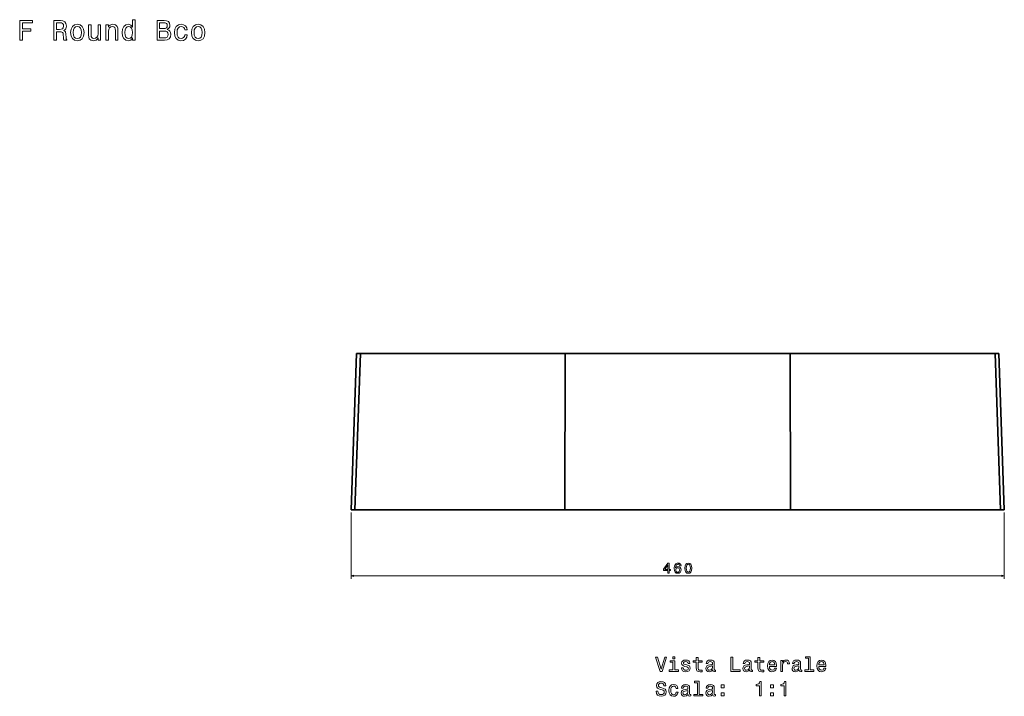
# Model space of a CAD drawing. Extents: x 365 to 1744, y 69 to 1270.
# Tile 3 of 3: x 1051 to 1744, y 793 to 1270. Entities that reach past the tile are written whole.
import ezdxf

# ---------------------------------------------------------------- set-up
doc = ezdxf.new("R2010")
doc.units = 0

msp = doc.modelspace()

# ---------------------------------------------------------------- linework, layer by layer
at = {"color": 7, "lineweight": 35}
for p, q in [((1284.53, 924.83), (1288.37, 1034.83)), ((1287.24, 924.83), (1291.07, 1034.83)), ((1287.24, 924.83), (1291.07, 1034.83)), ((1291.07, 1034.83), (1435.16, 1034.83)), ((1291.07, 1034.83), (1435.16, 1034.83)), ((1291.08, 1034.83), (1435.16, 1034.83)), ((1434.9, 924.83), (1435.16, 1034.83)), ((1434.9, 924.83), (1435.16, 1034.83)), ((1435.16, 1034.83), (1593.58, 1034.83)), ((1435.16, 1034.83), (1593.58, 1034.83)), ((1593.57, 1034.83), (1737.66, 1034.83)), ((1593.84, 924.83), (1593.58, 1034.83)), ((1593.58, 1034.83), (1737.67, 1034.83)), ((1593.84, 924.83), (1593.58, 1034.83)), ((1593.58, 1034.83), (1737.67, 1034.83)), ((1741.5, 924.83), (1737.67, 1034.83)), ((1741.5, 924.83), (1737.67, 1034.83)), ((1744.21, 924.83), (1740.37, 1034.83)), ((1287.24, 924.83), (1434.9, 924.83)), ((1434.9, 924.83), (1287.24, 924.83)), ((1287.24, 924.83), (1434.9, 924.83)), ((1435.37, 924.83), (1294.22, 924.83)), ((1294.22, 924.83), (1435.37, 924.83)), ((1436.46, 924.83), (1310.19, 924.83)), ((1310.19, 924.83), (1436.46, 924.83)), ((1436.76, 924.83), (1314.57, 924.83)), ((1314.57, 924.83), (1436.76, 924.83)), ((1337.71, 924.83), (1436.46, 924.83)), ((1593.84, 924.83), (1434.9, 924.83)), ((1434.9, 924.83), (1593.84, 924.83)), ((1435.38, 924.83), (1593.36, 924.83)), ((1592.27, 924.83), (1436.46, 924.83)), ((1436.46, 924.83), (1592.27, 924.83)), ((1591.97, 924.83), (1436.76, 924.83)), ((1436.76, 924.83), (1591.97, 924.83)), ((1591.97, 924.83), (1714.17, 924.83)), ((1714.17, 924.83), (1591.97, 924.83)), ((1718.55, 924.83), (1592.27, 924.83)), ((1592.27, 924.83), (1718.55, 924.83)), ((1592.27, 924.83), (1718.55, 924.83)), ((1734.52, 924.83), (1593.36, 924.83)), ((1593.36, 924.83), (1734.52, 924.83)), ((1593.84, 924.83), (1741.5, 924.83)), ((1741.5, 924.83), (1593.84, 924.83)), ((1593.84, 924.83), (1741.5, 924.83))]:
    msp.add_line(p, q, dxfattribs=at)
at = {"color": 7, "lineweight": 35, "ltscale": 0.06756}
msp.add_line((1288.37, 1034.83), (1291.07, 1034.83), dxfattribs=at)
msp.add_line((1288.37, 1034.83), (1291.07, 1034.83), dxfattribs=at)
at = {"color": 7, "lineweight": 35, "ltscale": 0.000119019}
msp.add_line((1435.16, 1034.83), (1435.16, 1034.83), dxfattribs=at)
at = {"color": 7, "lineweight": 35, "ltscale": 0.000195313}
msp.add_line((1593.57, 1034.83), (1593.58, 1034.83), dxfattribs=at)
at = {"color": 7, "lineweight": 35, "ltscale": 0.067563}
msp.add_line((1737.67, 1034.83), (1740.37, 1034.83), dxfattribs=at)
msp.add_line((1737.67, 1034.83), (1740.37, 1034.83), dxfattribs=at)
at = {"color": 7, "lineweight": 35, "ltscale": 0.067731}
for p, q in [((1284.53, 924.83), (1287.24, 924.83)), ((1287.24, 924.83), (1284.53, 924.83))]:
    msp.add_line(p, q, dxfattribs=at)
at = {"color": 7, "lineweight": 13}
for p, q in [((1284.53, 922.83), (1284.53, 876.22)), ((1744.21, 922.83), (1744.21, 876.22)), ((1284.53, 878.22), (1744.21, 878.22))]:
    msp.add_line(p, q, dxfattribs=at)
at = {"color": 7, "lineweight": 35, "ltscale": 0.067325}
for p, q in [((1291.53, 924.83), (1294.22, 924.83)), ((1737.21, 924.83), (1734.52, 924.83))]:
    msp.add_line(p, q, dxfattribs=at)
at = {"color": 7, "lineweight": 35, "ltscale": 0.000543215}
msp.add_line((1291.53, 924.83), (1291.55, 924.83), dxfattribs=at)
at = {"color": 7, "lineweight": 35, "ltscale": 0.000317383}
for p, q in [((1294.22, 924.83), (1294.24, 924.83)), ((1294.22, 924.83), (1294.24, 924.83)), ((1734.52, 924.83), (1734.5, 924.83)), ((1734.52, 924.83), (1734.5, 924.83))]:
    msp.add_line(p, q, dxfattribs=at)
at = {"color": 7, "lineweight": 35, "ltscale": 0.000631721}
msp.add_line((1307.51, 924.83), (1307.53, 924.83), dxfattribs=at)
at = {"color": 7, "lineweight": 35, "ltscale": 0.066394}
for p, q in [((1307.53, 924.83), (1310.19, 924.83)), ((1310.19, 924.83), (1307.53, 924.83))]:
    msp.add_line(p, q, dxfattribs=at)
at = {"color": 7, "lineweight": 35, "ltscale": 0.095731}
msp.add_line((1310.19, 924.83), (1314.01, 924.83), dxfattribs=at)
at = {"color": 7, "lineweight": 35, "ltscale": 0.066144}
msp.add_line((1314.57, 924.83), (1311.92, 924.83), dxfattribs=at)
at = {"color": 7, "lineweight": 35, "ltscale": 0.000650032}
msp.add_line((1311.92, 924.83), (1311.95, 924.83), dxfattribs=at)
at = {"color": 7, "lineweight": 35, "ltscale": 0.000469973}
msp.add_line((1314.57, 924.83), (1314.59, 924.83), dxfattribs=at)
msp.add_line((1314.57, 924.83), (1314.59, 924.83), dxfattribs=at)
at = {"color": 7, "lineweight": 35, "ltscale": 0.24534}
msp.add_line((1317.46, 924.83), (1327.27, 924.83), dxfattribs=at)
at = {"color": 7, "lineweight": 35, "ltscale": 0.059525}
msp.add_line((1332.45, 924.83), (1334.83, 924.83), dxfattribs=at)
at = {"color": 7, "lineweight": 35, "ltscale": 0.011905}
msp.add_line((1435.37, 924.83), (1434.9, 924.83), dxfattribs=at)
at = {"color": 7, "lineweight": 35, "ltscale": 0.027216}
for p, q in [((1436.46, 924.83), (1435.37, 924.83)), ((1593.36, 924.83), (1592.27, 924.83))]:
    msp.add_line(p, q, dxfattribs=at)
at = {"color": 7, "lineweight": 35, "ltscale": 0.007474}
for p, q in [((1436.46, 924.83), (1436.76, 924.83)), ((1591.97, 924.83), (1592.27, 924.83))]:
    msp.add_line(p, q, dxfattribs=at)
at = {"color": 7, "lineweight": 35, "ltscale": 0.011908}
msp.add_line((1593.84, 924.83), (1593.36, 924.83), dxfattribs=at)
at = {"color": 7, "lineweight": 35, "ltscale": 0.000802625}
msp.add_line((1714.17, 924.83), (1714.14, 924.83), dxfattribs=at)
msp.add_line((1714.17, 924.83), (1714.14, 924.83), dxfattribs=at)
at = {"color": 7, "lineweight": 35, "ltscale": 0.066141}
msp.add_line((1714.17, 924.83), (1716.82, 924.83), dxfattribs=at)
at = {"color": 7, "lineweight": 35, "ltscale": 0.000747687}
msp.add_line((1718.58, 924.83), (1718.55, 924.83), dxfattribs=at)
msp.add_line((1718.58, 924.83), (1718.55, 924.83), dxfattribs=at)
at = {"color": 7, "lineweight": 35, "ltscale": 0.066446}
msp.add_line((1718.55, 924.83), (1721.21, 924.83), dxfattribs=at)
at = {"color": 7, "lineweight": 35, "ltscale": 0.062305}
msp.add_line((1721.04, 924.83), (1718.55, 924.83), dxfattribs=at)
at = {"color": 7, "lineweight": 35, "ltscale": 0.0664}
msp.add_line((1718.55, 924.83), (1721.21, 924.83), dxfattribs=at)
at = {"color": 7, "lineweight": 35, "ltscale": 0.004172}
msp.add_line((1721.21, 924.83), (1721.04, 924.83), dxfattribs=at)
at = {"color": 7, "lineweight": 35, "ltscale": 0.00057679}
msp.add_line((1721.23, 924.83), (1721.21, 924.83), dxfattribs=at)
at = {"color": 7, "lineweight": 35, "ltscale": 0.000729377}
msp.add_line((1734.52, 924.83), (1734.49, 924.83), dxfattribs=at)
msp.add_line((1734.52, 924.83), (1734.49, 924.83), dxfattribs=at)
at = {"color": 7, "lineweight": 35, "ltscale": 0.067728}
msp.add_line((1741.5, 924.83), (1744.21, 924.83), dxfattribs=at)
msp.add_line((1741.5, 924.83), (1744.21, 924.83), dxfattribs=at)
at = {"color": 7, "lineweight": 13}
for points in [[(1051.34, 1255.4), (1053.22, 1255.4), (1053.22, 1261.84), (1059.11, 1261.84), (1059.11, 1263.51), (1053.22, 1263.51), (1053.22, 1267.71), (1060.46, 1267.71), (1060.46, 1269.4), (1051.34, 1269.4)], [(1075.27, 1255.4), (1077.14, 1255.4), (1077.14, 1261.31), (1079.06, 1261.31), (1080.47, 1261.25), (1081.36, 1260.97), (1081.84, 1260.31), (1082.04, 1259.11), (1082.15, 1257.3), (1082.27, 1256.11), (1082.51, 1255.4), (1084.63, 1255.4), (1084.63, 1255.79), (1084.16, 1256.35), (1084, 1257.4), (1083.86, 1259.66), (1083.52, 1261.33), (1083.05, 1261.86), (1082.33, 1262.24), (1083.13, 1262.75), (1083.7, 1263.45), (1084.06, 1264.34), (1084.18, 1265.41), (1083.9, 1267.1), (1083.09, 1268.37), (1081.76, 1269.14), (1079.95, 1269.4), (1075.27, 1269.4)], [(1130.82, 1257.08), (1130.82, 1255.4), (1132.6, 1255.4), (1132.6, 1269.89), (1130.84, 1269.89), (1130.84, 1264.58), (1129.49, 1266.11), (1128.66, 1266.48), (1127.72, 1266.62), (1126, 1266.22), (1124.67, 1265.09), (1123.8, 1263.27), (1123.5, 1260.83), (1123.8, 1258.39), (1124.67, 1256.55), (1126, 1255.4), (1127.72, 1255.02), (1128.66, 1255.16), (1129.51, 1255.52)], [(1155.15, 1262.97), (1156.56, 1264.14), (1156.93, 1264.92), (1157.05, 1265.89), (1156.79, 1267.41), (1156, 1268.5), (1154.73, 1269.16), (1152.95, 1269.4), (1147.97, 1269.4), (1147.97, 1255.4), (1153.23, 1255.4), (1155.11, 1255.69), (1156.5, 1256.51), (1157.37, 1257.82), (1157.67, 1259.6), (1157.49, 1260.79), (1157.01, 1261.78), (1156.22, 1262.5)], [(1079.42, 1267.69), (1080.65, 1267.57), (1081.52, 1267.18), (1082.06, 1266.48), (1082.25, 1265.37), (1082.04, 1264.2), (1081.5, 1263.49), (1080.57, 1263.13), (1079.3, 1263.03), (1077.14, 1263.03), (1077.14, 1267.69)], [(1087.21, 1260.81), (1087.53, 1258.35), (1088.46, 1256.53), (1089.93, 1255.4), (1091.91, 1255.02), (1093.87, 1255.4), (1095.34, 1256.51), (1096.27, 1258.33), (1096.61, 1260.81), (1096.27, 1263.27), (1095.34, 1265.11), (1093.87, 1266.22), (1091.91, 1266.62), (1089.93, 1266.22), (1088.46, 1265.09), (1087.53, 1263.27)], [(1089.02, 1260.83), (1089.21, 1262.65), (1089.77, 1263.96), (1090.68, 1264.76), (1091.91, 1265.05), (1093.12, 1264.76), (1094.03, 1263.98), (1094.59, 1262.65), (1094.79, 1260.83), (1094.59, 1258.99), (1094.03, 1257.66), (1093.12, 1256.86), (1091.91, 1256.59), (1090.68, 1256.86), (1089.77, 1257.66), (1089.21, 1258.99)], [(1108.23, 1266.24), (1106.45, 1266.24), (1106.45, 1259.98), (1106.25, 1258.53), (1105.67, 1257.48), (1104.76, 1256.84), (1103.57, 1256.63), (1102.62, 1256.8), (1102.02, 1257.28), (1101.67, 1258.11), (1101.59, 1259.28), (1101.59, 1266.24), (1099.82, 1266.24), (1099.82, 1259.11), (1099.88, 1257.68), (1100.26, 1256.49), (1101.43, 1255.4), (1103.31, 1255.02), (1104.32, 1255.16), (1105.18, 1255.52), (1105.93, 1256.15), (1106.53, 1257.06), (1106.53, 1255.4), (1108.23, 1255.4)], [(1112.02, 1255.4), (1113.8, 1255.4), (1113.8, 1261.66), (1113.98, 1263.09), (1114.56, 1264.14), (1115.47, 1264.78), (1116.68, 1265.03), (1117.65, 1264.82), (1118.26, 1264.28), (1118.56, 1263.37), (1118.66, 1262.16), (1118.66, 1255.4), (1120.43, 1255.4), (1120.43, 1262.52), (1120.35, 1263.96), (1119.99, 1265.15), (1118.8, 1266.24), (1116.94, 1266.62), (1115.92, 1266.48), (1115.05, 1266.09), (1114.3, 1265.45), (1113.72, 1264.58), (1113.72, 1266.24), (1112.02, 1266.24)], [(1128.02, 1265.03), (1129.19, 1264.74), (1130.08, 1263.96), (1130.6, 1262.65), (1130.8, 1260.83), (1130.6, 1258.99), (1130.08, 1257.68), (1129.19, 1256.88), (1128.02, 1256.61), (1126.91, 1256.88), (1126.06, 1257.68), (1125.5, 1259.01), (1125.32, 1260.83), (1125.5, 1262.62), (1126.06, 1263.94), (1126.91, 1264.74)], [(1152.57, 1263.59), (1149.83, 1263.59), (1149.83, 1267.73), (1152.73, 1267.73), (1153.82, 1267.61), (1154.59, 1267.24), (1155.05, 1266.62), (1155.21, 1265.69), (1155.03, 1264.76), (1154.55, 1264.12), (1153.72, 1263.71)], [(1153.01, 1257.08), (1149.83, 1257.08), (1149.83, 1261.9), (1152.83, 1261.9), (1154.1, 1261.76), (1155.01, 1261.33), (1155.55, 1260.61), (1155.74, 1259.56), (1155.55, 1258.45), (1155.05, 1257.68), (1154.2, 1257.22)], [(1167.5, 1262.65), (1169.25, 1262.65), (1168.89, 1264.26), (1168.02, 1265.53), (1166.67, 1266.32), (1164.92, 1266.62), (1162.98, 1266.22), (1161.51, 1265.09), (1160.58, 1263.25), (1160.26, 1260.79), (1160.56, 1258.35), (1161.47, 1256.53), (1162.9, 1255.4), (1164.85, 1255.02), (1166.59, 1255.32), (1167.94, 1256.17), (1168.87, 1257.5), (1169.27, 1259.28), (1167.58, 1259.28), (1167.28, 1258.15), (1166.71, 1257.3), (1165.9, 1256.77), (1164.92, 1256.61), (1163.68, 1256.88), (1162.8, 1257.68), (1162.25, 1258.99), (1162.07, 1260.85), (1162.25, 1262.67), (1162.82, 1263.98), (1163.72, 1264.78), (1164.92, 1265.07), (1165.96, 1264.88), (1166.75, 1264.42), (1167.28, 1263.65)], [(1172.22, 1260.81), (1172.54, 1258.35), (1173.47, 1256.53), (1174.94, 1255.4), (1176.92, 1255.02), (1178.87, 1255.4), (1180.35, 1256.51), (1181.28, 1258.33), (1181.62, 1260.81), (1181.28, 1263.27), (1180.35, 1265.11), (1178.87, 1266.22), (1176.92, 1266.62), (1174.94, 1266.22), (1173.47, 1265.09), (1172.54, 1263.27)], [(1174.03, 1260.83), (1174.21, 1262.65), (1174.78, 1263.96), (1175.69, 1264.76), (1176.92, 1265.05), (1178.13, 1264.76), (1179.04, 1263.98), (1179.6, 1262.65), (1179.8, 1260.83), (1179.6, 1258.99), (1179.04, 1257.66), (1178.13, 1256.86), (1176.92, 1256.59), (1175.69, 1256.86), (1174.78, 1257.66), (1174.21, 1258.99)], [(1507.45, 880.22), (1508.36, 880.22), (1508.36, 881.96), (1509.36, 881.96), (1509.36, 882.77), (1508.36, 882.77), (1508.36, 887.07), (1507.44, 887.07), (1504.38, 882.85), (1504.38, 881.96), (1507.45, 881.96)], [(1516.79, 885.34), (1516.6, 886.16), (1516.15, 886.76), (1515.47, 887.14), (1514.58, 887.28), (1513.99, 887.2), (1513.47, 887.01), (1513.02, 886.7), (1512.63, 886.26), (1512.33, 885.7), (1512.11, 885.03), (1511.97, 884.23), (1511.93, 883.33), (1512.09, 881.9), (1512.58, 880.86), (1513.38, 880.23), (1514.47, 880.02), (1515.45, 880.2), (1516.19, 880.68), (1516.68, 881.42), (1516.85, 882.37), (1516.68, 883.33), (1516.21, 884.07), (1515.5, 884.53), (1514.61, 884.69), (1513.65, 884.49), (1512.94, 883.92), (1513.09, 885.03), (1513.41, 885.82), (1513.91, 886.3), (1514.59, 886.46), (1515.1, 886.38), (1515.48, 886.17), (1515.73, 885.81), (1515.86, 885.34)], [(1519.41, 883.64), (1519.56, 882.06), (1520.04, 880.93), (1520.79, 880.24), (1521.84, 880.02), (1522.88, 880.24), (1523.64, 880.93), (1524.1, 882.06), (1524.26, 883.64), (1524.1, 885.22), (1523.91, 885.84), (1523.64, 886.36), (1522.88, 887.04), (1521.84, 887.28), (1520.79, 887.04), (1520.04, 886.35), (1519.56, 885.22)], [(1505.22, 882.77), (1507.45, 885.9), (1507.45, 882.77)], [(1515.87, 882.36), (1515.76, 881.73), (1515.48, 881.24), (1515.02, 880.92), (1514.46, 880.82), (1513.86, 880.92), (1513.41, 881.23), (1513.12, 881.72), (1513.03, 882.35), (1513.13, 882.98), (1513.41, 883.45), (1513.87, 883.75), (1514.5, 883.87), (1515.04, 883.75), (1515.48, 883.46), (1515.76, 882.99)], [(1520.38, 883.64), (1520.46, 884.86), (1520.71, 885.74), (1521.17, 886.26), (1521.84, 886.44), (1522.51, 886.26), (1522.96, 885.74), (1523.21, 884.86), (1523.29, 883.64), (1523.21, 882.41), (1522.96, 881.54), (1522.51, 881.02), (1521.84, 880.85), (1521.17, 881.02), (1520.71, 881.54), (1520.46, 882.41)], [(1505.21, 820.97), (1502.71, 812.45), (1500.13, 820.97), (1498.76, 820.97), (1501.99, 810.95), (1503.43, 810.95), (1506.58, 820.97)], [(1512.27, 812.02), (1512.27, 818.43), (1509.02, 818.43), (1509.02, 817.35), (1511.01, 817.35), (1511.01, 812.02), (1508.41, 812.02), (1508.41, 810.95), (1514.9, 810.95), (1514.9, 812.02)], [(1512.32, 821.3), (1510.98, 821.3), (1510.98, 819.86), (1512.32, 819.86)], [(1520.86, 815.46), (1519.64, 815.75), (1518.73, 816.08), (1518.43, 816.76), (1518.51, 817.24), (1518.82, 817.58), (1519.31, 817.8), (1520.01, 817.88), (1520.69, 817.8), (1521.22, 817.54), (1521.57, 817.15), (1521.71, 816.63), (1522.95, 816.63), (1522.95, 816.66), (1522.73, 817.6), (1522.14, 818.33), (1521.22, 818.79), (1520.01, 818.97), (1518.79, 818.79), (1517.89, 818.32), (1517.33, 817.61), (1517.16, 816.72), (1517.29, 815.85), (1517.69, 815.25), (1518.35, 814.82), (1519.32, 814.51), (1520.73, 814.17), (1521.6, 813.81), (1521.83, 813.52), (1521.91, 813.09), (1521.78, 812.55), (1521.44, 812.15), (1520.88, 811.89), (1520.13, 811.8), (1519.33, 811.89), (1518.76, 812.19), (1518.37, 812.68), (1518.21, 813.36), (1516.99, 813.36), (1517.19, 812.21), (1517.78, 811.37), (1518.71, 810.87), (1520.01, 810.68), (1521.37, 810.87), (1522.36, 811.37), (1522.97, 812.18), (1523.18, 813.23), (1523.02, 814.14), (1522.58, 814.76), (1521.84, 815.16)], [(1527.45, 817.35), (1527.45, 813.48), (1527.53, 812.22), (1527.94, 811.36), (1528.74, 810.85), (1530.11, 810.68), (1531.61, 810.75), (1531.61, 811.85), (1530.52, 811.76), (1529.52, 811.88), (1528.99, 812.24), (1528.76, 812.84), (1528.71, 813.69), (1528.71, 817.35), (1531.61, 817.35), (1531.61, 818.43), (1528.71, 818.43), (1528.71, 820.69), (1527.45, 820.69), (1527.45, 818.43), (1525.26, 818.43), (1525.26, 817.35)], [(1539.02, 811.96), (1539.02, 811.92), (1539.09, 811.43), (1539.31, 811.08), (1540.21, 810.81), (1540.92, 810.92), (1540.92, 811.9), (1540.62, 811.86), (1540.21, 812.05), (1540.14, 812.62), (1540.14, 816.63), (1539.97, 817.65), (1539.46, 818.37), (1538.59, 818.81), (1537.35, 818.97), (1536.14, 818.79), (1535.24, 818.3), (1534.68, 817.54), (1534.49, 816.53), (1534.49, 816.44), (1535.63, 816.44), (1535.73, 817.05), (1536.05, 817.48), (1536.57, 817.74), (1537.3, 817.84), (1538.01, 817.77), (1538.51, 817.55), (1538.82, 817.18), (1538.92, 816.66), (1538.86, 816.05), (1538.63, 815.75), (1538.05, 815.61), (1536.97, 815.49), (1535.73, 815.23), (1534.85, 814.77), (1534.33, 814.05), (1534.18, 812.99), (1534.32, 812.03), (1534.77, 811.33), (1535.49, 810.88), (1536.48, 810.72), (1537.82, 811.03)], [(1551.83, 810.95), (1558.25, 810.95), (1558.25, 812.16), (1553.15, 812.16), (1553.15, 820.95), (1551.83, 820.95)], [(1565.04, 811.96), (1565.04, 811.92), (1565.11, 811.43), (1565.33, 811.08), (1566.24, 810.81), (1566.94, 810.92), (1566.94, 811.9), (1566.64, 811.86), (1566.24, 812.05), (1566.16, 812.62), (1566.16, 816.63), (1565.99, 817.65), (1565.49, 818.37), (1564.61, 818.81), (1563.37, 818.97), (1562.16, 818.79), (1561.27, 818.3), (1560.7, 817.54), (1560.52, 816.53), (1560.52, 816.44), (1561.65, 816.44), (1561.76, 817.05), (1562.07, 817.48), (1562.59, 817.74), (1563.33, 817.84), (1564.03, 817.77), (1564.54, 817.55), (1564.84, 817.18), (1564.94, 816.66), (1564.88, 816.05), (1564.65, 815.75), (1564.08, 815.61), (1562.99, 815.49), (1561.76, 815.23), (1560.88, 814.77), (1560.36, 814.05), (1560.2, 812.99), (1560.34, 812.03), (1560.79, 811.33), (1561.51, 810.88), (1562.5, 810.72), (1563.84, 811.03)], [(1570.82, 817.35), (1570.82, 813.48), (1570.91, 812.22), (1571.31, 811.36), (1572.12, 810.85), (1573.48, 810.68), (1574.98, 810.75), (1574.98, 811.85), (1573.89, 811.76), (1572.89, 811.88), (1572.36, 812.24), (1572.13, 812.84), (1572.09, 813.69), (1572.09, 817.35), (1574.98, 817.35), (1574.98, 818.43), (1572.09, 818.43), (1572.09, 820.69), (1570.82, 820.69), (1570.82, 818.43), (1568.63, 818.43), (1568.63, 817.35)], [(1578.9, 814.45), (1583.97, 814.45), (1583.99, 815.05), (1583.76, 816.7), (1583.12, 817.94), (1582.12, 818.69), (1580.78, 818.97), (1579.46, 818.68), (1578.46, 817.87), (1577.81, 816.56), (1577.58, 814.83), (1577.79, 813.06), (1578.44, 811.76), (1579.44, 810.95), (1580.73, 810.68), (1581.86, 810.87), (1582.78, 811.36), (1583.46, 812.14), (1583.84, 813.17), (1582.59, 813.17), (1582.33, 812.6), (1581.96, 812.16), (1580.89, 811.82), (1580.07, 811.98), (1579.45, 812.48), (1579.05, 813.3), (1578.9, 814.41)], [(1578.9, 815.52), (1579.06, 816.52), (1579.45, 817.25), (1580.04, 817.7), (1580.82, 817.86), (1581.58, 817.7), (1582.17, 817.25), (1582.53, 816.52), (1582.66, 815.52)], [(1586.94, 810.95), (1588.21, 810.95), (1588.21, 815.38), (1588.34, 816.44), (1588.73, 817.21), (1589.36, 817.67), (1590.21, 817.83), (1590.85, 817.73), (1591.32, 817.44), (1591.61, 816.95), (1591.71, 816.28), (1592.99, 816.28), (1592.82, 817.45), (1592.35, 818.29), (1591.55, 818.79), (1590.47, 818.97), (1589.74, 818.85), (1589.1, 818.56), (1588.54, 818.07), (1588.1, 817.41), (1588.1, 818.69), (1586.94, 818.69)], [(1599.74, 811.96), (1599.74, 811.92), (1599.81, 811.43), (1600.03, 811.08), (1600.93, 810.81), (1601.64, 810.92), (1601.64, 811.9), (1601.34, 811.86), (1600.93, 812.05), (1600.86, 812.62), (1600.86, 816.63), (1600.69, 817.65), (1600.18, 818.37), (1599.31, 818.81), (1598.07, 818.97), (1596.86, 818.79), (1595.96, 818.3), (1595.4, 817.54), (1595.21, 816.53), (1595.21, 816.44), (1596.35, 816.44), (1596.45, 817.05), (1596.77, 817.48), (1597.29, 817.74), (1598.02, 817.84), (1598.73, 817.77), (1599.23, 817.55), (1599.54, 817.18), (1599.64, 816.66), (1599.58, 816.05), (1599.35, 815.75), (1598.77, 815.61), (1597.69, 815.49), (1596.45, 815.23), (1595.57, 814.77), (1595.05, 814.05), (1594.9, 812.99), (1595.04, 812.03), (1595.49, 811.33), (1596.21, 810.88), (1597.2, 810.72), (1598.54, 811.03)], [(1606.34, 820.23), (1606.34, 812.02), (1603.73, 812.02), (1603.73, 810.95), (1610.2, 810.95), (1610.2, 812.02), (1607.61, 812.02), (1607.61, 821.3), (1604.35, 821.3), (1604.35, 820.23)], [(1613.6, 814.45), (1618.67, 814.45), (1618.69, 815.05), (1618.46, 816.7), (1617.82, 817.94), (1616.81, 818.69), (1615.47, 818.97), (1614.16, 818.68), (1613.15, 817.87), (1612.5, 816.56), (1612.27, 814.83), (1612.49, 813.06), (1613.14, 811.76), (1614.13, 810.95), (1615.43, 810.68), (1616.55, 810.87), (1617.48, 811.36), (1618.15, 812.14), (1618.54, 813.17), (1617.29, 813.17), (1617.03, 812.6), (1616.65, 812.16), (1615.59, 811.82), (1614.77, 811.98), (1614.15, 812.48), (1613.74, 813.3), (1613.6, 814.41)], [(1613.6, 815.52), (1613.76, 816.52), (1614.15, 817.25), (1614.74, 817.7), (1615.52, 817.86), (1616.28, 817.7), (1616.87, 817.25), (1617.23, 816.52), (1617.36, 815.52)], [(1538.87, 813.66), (1538.7, 812.91), (1538.24, 812.34), (1537.55, 811.96), (1536.7, 811.83), (1536.15, 811.9), (1535.76, 812.14), (1535.52, 812.54), (1535.44, 813.1), (1535.5, 813.6), (1535.73, 813.97), (1536.65, 814.37), (1537.82, 814.54), (1538.87, 814.89)], [(1564.9, 813.66), (1564.72, 812.91), (1564.26, 812.34), (1563.57, 811.96), (1562.72, 811.83), (1562.17, 811.9), (1561.78, 812.14), (1561.54, 812.54), (1561.47, 813.1), (1561.52, 813.6), (1561.76, 813.97), (1562.68, 814.37), (1563.84, 814.54), (1564.9, 814.89)], [(1599.59, 813.66), (1599.42, 812.91), (1598.96, 812.34), (1598.27, 811.96), (1597.42, 811.83), (1596.87, 811.9), (1596.48, 812.14), (1596.24, 812.54), (1596.16, 813.1), (1596.22, 813.6), (1596.45, 813.97), (1597.37, 814.37), (1598.54, 814.54), (1599.59, 814.89)], [(1500.43, 796.98), (1499.12, 796.98), (1499.41, 795.45), (1500.13, 794.33), (1501.24, 793.65), (1502.73, 793.4), (1504.22, 793.63), (1505.33, 794.27), (1506.03, 795.26), (1506.29, 796.57), (1506.08, 797.75), (1505.47, 798.52), (1504.49, 799.02), (1503.18, 799.4), (1502.06, 799.67), (1501.32, 799.99), (1500.91, 800.45), (1500.78, 801.17), (1500.91, 801.82), (1501.28, 802.31), (1501.86, 802.64), (1502.65, 802.75), (1503.46, 802.61), (1504.09, 802.22), (1504.51, 801.57), (1504.71, 800.69), (1506.02, 800.69), (1506.02, 800.72), (1505.79, 802.08), (1505.11, 803.09), (1504.05, 803.72), (1502.61, 803.94), (1501.31, 803.72), (1500.3, 803.11), (1499.65, 802.18), (1499.42, 800.97), (1499.61, 799.89), (1500.16, 799.15), (1501.02, 798.66), (1502.2, 798.29), (1503.37, 797.96), (1504.25, 797.64), (1504.78, 797.18), (1504.97, 796.43), (1504.8, 795.67), (1504.35, 795.09), (1503.67, 794.73), (1502.79, 794.61), (1501.81, 794.77), (1501.06, 795.23), (1500.59, 795.98)], [(1528.27, 802.96), (1528.27, 794.74), (1525.66, 794.74), (1525.66, 793.68), (1532.13, 793.68), (1532.13, 794.74), (1529.54, 794.74), (1529.54, 804.02), (1526.28, 804.02), (1526.28, 802.96)], [(1571.84, 793.68), (1573.15, 793.68), (1573.15, 803.75), (1572.17, 803.75), (1571.91, 802.87), (1571.4, 802.28), (1570.6, 801.93), (1569.51, 801.82), (1569.51, 800.79), (1571.84, 800.79)], [(1589.19, 793.68), (1590.5, 793.68), (1590.5, 803.75), (1589.52, 803.75), (1589.26, 802.87), (1588.74, 802.28), (1587.95, 801.93), (1586.86, 801.82), (1586.86, 800.79), (1589.19, 800.79)], [(1513.33, 798.85), (1514.58, 798.85), (1514.32, 800), (1513.7, 800.91), (1512.73, 801.47), (1511.48, 801.69), (1510.1, 801.4), (1509.05, 800.59), (1508.38, 799.28), (1508.15, 797.52), (1508.37, 795.78), (1509.02, 794.48), (1510.04, 793.68), (1511.44, 793.4), (1512.68, 793.62), (1513.64, 794.22), (1514.31, 795.18), (1514.59, 796.44), (1513.38, 796.44), (1513.17, 795.64), (1512.76, 795.03), (1512.19, 794.66), (1511.48, 794.54), (1510.6, 794.73), (1509.97, 795.31), (1509.58, 796.24), (1509.45, 797.57), (1509.58, 798.86), (1509.98, 799.8), (1510.63, 800.38), (1511.48, 800.58), (1512.23, 800.45), (1512.79, 800.12), (1513.17, 799.57)], [(1521.67, 794.69), (1521.67, 794.64), (1521.74, 794.15), (1521.96, 793.81), (1522.86, 793.53), (1523.57, 793.65), (1523.57, 794.63), (1523.27, 794.58), (1522.86, 794.77), (1522.79, 795.35), (1522.79, 799.35), (1522.62, 800.38), (1522.12, 801.1), (1521.24, 801.53), (1520, 801.69), (1518.79, 801.52), (1517.89, 801.03), (1517.33, 800.26), (1517.14, 799.25), (1517.14, 799.17), (1518.28, 799.17), (1518.38, 799.77), (1518.7, 800.2), (1519.22, 800.46), (1519.95, 800.56), (1520.66, 800.49), (1521.16, 800.28), (1521.47, 799.9), (1521.57, 799.38), (1521.51, 798.78), (1521.28, 798.48), (1520.7, 798.33), (1519.62, 798.22), (1518.38, 797.96), (1517.5, 797.5), (1516.99, 796.77), (1516.83, 795.71), (1516.97, 794.76), (1517.42, 794.05), (1518.14, 793.6), (1519.13, 793.45), (1520.47, 793.75)], [(1521.52, 796.39), (1521.35, 795.64), (1520.89, 795.06), (1520.2, 794.69), (1519.35, 794.56), (1518.8, 794.63), (1518.41, 794.86), (1518.17, 795.26), (1518.1, 795.82), (1518.15, 796.33), (1518.38, 796.69), (1519.31, 797.09), (1520.47, 797.26), (1521.52, 797.61)], [(1539.02, 794.69), (1539.02, 794.64), (1539.09, 794.15), (1539.31, 793.81), (1540.21, 793.53), (1540.92, 793.65), (1540.92, 794.63), (1540.62, 794.58), (1540.21, 794.77), (1540.14, 795.35), (1540.14, 799.35), (1539.97, 800.38), (1539.46, 801.1), (1538.59, 801.53), (1537.35, 801.69), (1536.14, 801.52), (1535.24, 801.03), (1534.68, 800.26), (1534.49, 799.25), (1534.49, 799.17), (1535.63, 799.17), (1535.73, 799.77), (1536.05, 800.2), (1536.57, 800.46), (1537.3, 800.56), (1538.01, 800.49), (1538.51, 800.28), (1538.82, 799.9), (1538.92, 799.38), (1538.86, 798.78), (1538.63, 798.48), (1538.05, 798.33), (1536.97, 798.22), (1535.73, 797.96), (1534.85, 797.5), (1534.33, 796.77), (1534.18, 795.71), (1534.32, 794.76), (1534.77, 794.05), (1535.49, 793.6), (1536.48, 793.45), (1537.82, 793.75)], [(1538.87, 796.39), (1538.7, 795.64), (1538.24, 795.06), (1537.55, 794.69), (1536.7, 794.56), (1536.15, 794.63), (1535.76, 794.86), (1535.52, 795.26), (1535.44, 795.82), (1535.5, 796.33), (1535.73, 796.69), (1536.65, 797.09), (1537.82, 797.26), (1538.87, 797.61)], [(1545.08, 799.27), (1547.07, 799.27), (1547.07, 801.41), (1545.08, 801.41)], [(1579.78, 799.27), (1581.77, 799.27), (1581.77, 801.41), (1579.78, 801.41)], [(1545.08, 793.68), (1547.07, 793.68), (1547.07, 795.82), (1545.08, 795.82)], [(1579.78, 793.68), (1581.77, 793.68), (1581.77, 795.82), (1579.78, 795.82)]]:
    msp.add_lwpolyline(points, close=True, dxfattribs=at)
for points in [[(1286.46, 878.74), (1284.53, 878.22), (1286.46, 877.71)], [(1742.28, 877.71), (1744.21, 878.22), (1742.28, 878.74)]]:
    msp.add_lwpolyline(points, dxfattribs=at)
at = {"color": 7, "lineweight": 35}
msp.add_arc((1740.25, 1012.61), 22.22, 89.69163, 91.26647, dxfattribs=at)

doc.saveas('drawing.dxf')
